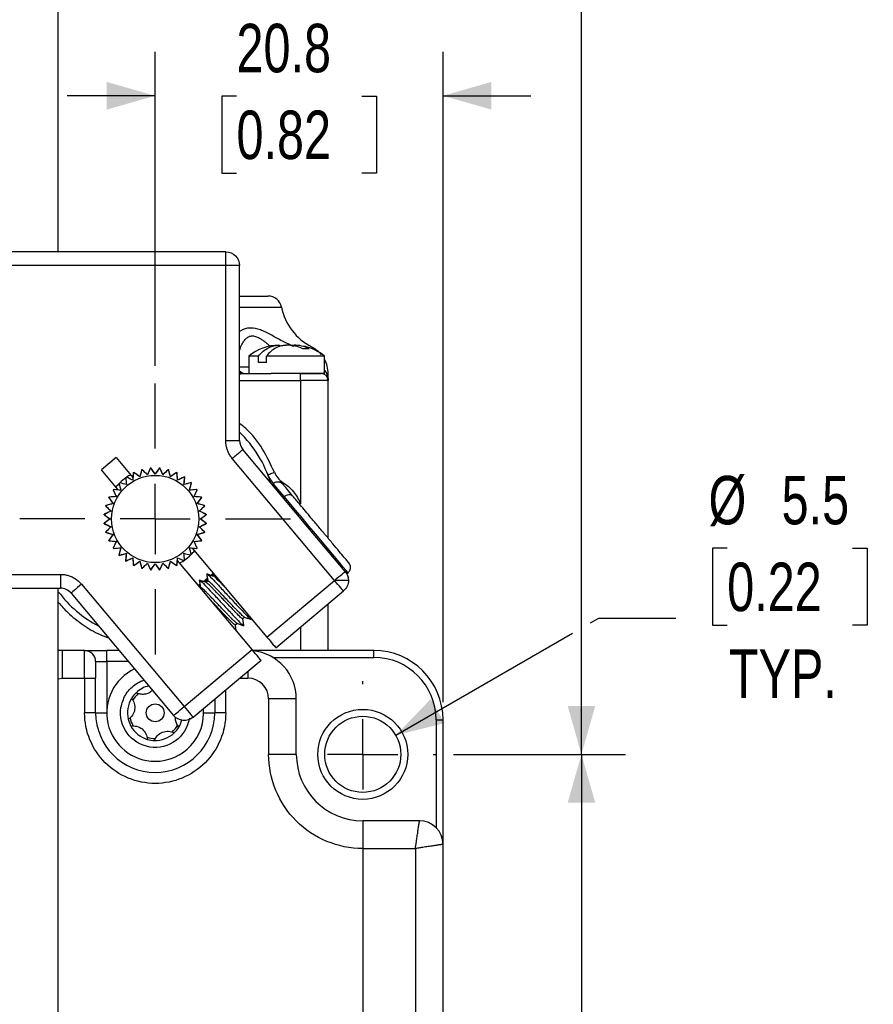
# Paper-space layout 'Catalog Drawing' of a CAD drawing. Header units: millimetres. Extents: x 101 to 432, y 0 to 279.
# Tile 3 of 7: x 139 to 201, y 111 to 182. Entities that reach past the tile are written whole.
import ezdxf

# ---------------------------------------------------------------- set-up
doc = ezdxf.new("R2010")
doc.units = ezdxf.units.MM
doc.linetypes.add('CENTERX2', pattern=[20.32, 12.7, -2.54, 2.54, -2.54])
doc.layers.add('CENTER', color=40, linetype='CENTERX2')
doc.layers.add('DIMENSIONS', color=140, linetype='Continuous')
doc.styles.add('SLDTEXTSTYLE0', font='TXT', dxfattribs={"width": 0.75})
doc.dimstyles.new('SLDDIMSTYLE0', dxfattribs={"dimtxt": 3.5, "dimasz": 3.5, "dimexe": 0, "dimexo": 0.0625, "dimgap": 0.875, "dimtad": 0, "dimtih": 1, "dimtoh": 1, "dimdec": 1, "dimrnd": 1e-09, "dimzin": 12, "dimdsep": 46, "dimtxsty": 'SLDTEXTSTYLE0', "dimsah": 1, "dimcen": 0.09, "dimadec": 0, "dimazin": 3, "dimtfac": 1, "dimtdec": 1, "dimtmove": 0, "dimatfit": 0, "dimfxl": 0, "dimfrac": 2, "dimtolj": 1, "dimtzin": 12, "dimarcsym": 0})
doc.dimstyles.new('SLDDIMSTYLE1', dxfattribs={"dimtxt": 3.5, "dimasz": 3.5, "dimexe": 0, "dimexo": 0.0625, "dimgap": 0.875, "dimtad": 0, "dimtih": 1, "dimtoh": 1, "dimdec": 1, "dimrnd": 1e-09, "dimzin": 4, "dimdsep": 46, "dimtxsty": 'SLDTEXTSTYLE0', "dimsah": 1, "dimcen": 0.09, "dimadec": 0, "dimazin": 1, "dimtfac": 1, "dimtdec": 1, "dimtofl": 0, "dimtmove": 0, "dimatfit": 3, "dimfxl": 0, "dimfrac": 2, "dimtolj": 1, "dimtzin": 12, "dimarcsym": 0})
doc.dimstyles.new('SLDDIMSTYLE2', dxfattribs={"dimtxt": 3.5, "dimasz": 3.5, "dimexe": 0, "dimexo": 0.0625, "dimgap": 0.875, "dimtad": 0, "dimtih": 1, "dimtoh": 1, "dimdec": 1, "dimrnd": 1e-09, "dimzin": 12, "dimdsep": 46, "dimtxsty": 'SLDTEXTSTYLE0', "dimsah": 1, "dimcen": 0.09, "dimadec": 0, "dimazin": 3, "dimtfac": 1, "dimtdec": 1, "dimtofl": 0, "dimtmove": 0, "dimatfit": 3, "dimfxl": 0, "dimfrac": 2, "dimtolj": 1, "dimtzin": 12, "dimarcsym": 0})
doc.dimstyles.new('SLDDIMSTYLE3', dxfattribs={"dimtxt": 3.5, "dimasz": 3.5, "dimexe": 0, "dimexo": 0.0625, "dimgap": 0.875, "dimtad": 0, "dimtih": 1, "dimtoh": 1, "dimdec": 1, "dimrnd": 1e-09, "dimzin": 12, "dimdsep": 46, "dimtxsty": 'SLDTEXTSTYLE0', "dimsah": 1, "dimcen": 0, "dimadec": 0, "dimazin": 3, "dimtfac": 1, "dimtdec": 1, "dimtofl": 0, "dimtmove": 0, "dimatfit": 3, "dimfxl": 0, "dimfrac": 2, "dimtolj": 1, "dimtzin": 12, "dimarcsym": 0})

# ---------------------------------------------------------------- blocks, each defined once
blk = doc.blocks.new('_D_19')
at = {"layer": 'DIMENSIONS'}
for p, q in [((164.25, 122.742), (164.25, 42.625)), ((134.25, 62.742), (134.25, 42.625)), ((134.25, 45.8), (140.658, 45.8)), ((144.725, 45.773), (143.658, 45.773)), ((143.658, 45.773), (143.658, 40.217)), ((153.776, 45.773), (154.842, 45.773)), ((154.842, 45.773), (154.842, 40.217)), ((164.25, 45.8), (157.843, 45.8)), ((143.658, 40.217), (144.725, 40.217)), ((154.842, 40.217), (153.776, 40.217))]:
    blk.add_line(p, q, dxfattribs=at)
for points in [[(134.25, 45.8), (137.75, 44.8), (137.75, 46.8)], [(164.25, 45.8), (160.75, 46.8), (160.75, 44.8)]]:
    blk.add_solid(points, dxfattribs=at)
at = {"layer": 'DIMENSIONS', "char_height": 3.5, "attachment_point": 1, "style": 'SLDTEXTSTYLE0'}
for s, insert in [('30.0', (144.725, 50.996)), ('1.18', (144.725, 44.729))]:
    blk.add_mtext(s, dxfattribs=dict(at, insert=insert))
blk = doc.blocks.new('_D_20')
at = {"layer": 'DIMENSIONS'}
for p, q in [((170.81, 129.302), (183.227, 129.302)), ((180.052, 129.302), (180.052, 98.846)), ((175.526, 92.525), (174.46, 92.525)), ((174.46, 92.525), (174.46, 86.969)), ((184.578, 92.525), (185.644, 92.525)), ((185.644, 92.525), (185.644, 86.969)), ((174.46, 86.969), (175.526, 86.969)), ((185.644, 86.969), (184.578, 86.969)), ((180.052, 55.802), (180.052, 86.258)), ((161.57, 55.802), (183.227, 55.802))]:
    blk.add_line(p, q, dxfattribs=at)
for points in [[(180.052, 129.302), (179.052, 125.802), (181.052, 125.802)], [(180.052, 55.802), (181.052, 59.302), (179.052, 59.302)]]:
    blk.add_solid(points, dxfattribs=at)
at = {"layer": 'DIMENSIONS', "char_height": 3.5, "attachment_point": 1, "style": 'SLDTEXTSTYLE0'}
for s, insert in [('73.5', (175.526, 97.748)), ('2.89', (175.526, 91.481))]:
    blk.add_mtext(s, dxfattribs=dict(at, insert=insert))
blk = doc.blocks.new('_D_21')
at = {"layer": 'DIMENSIONS'}
for p, q in [((149.25, 157.362), (149.25, 180.044)), ((170.05, 133.072), (170.05, 180.044)), ((149.25, 176.869), (142.9, 176.869)), ((155.125, 176.842), (154.058, 176.842)), ((154.058, 176.842), (154.058, 171.286)), ((164.176, 176.842), (165.242, 176.842)), ((165.242, 176.842), (165.242, 171.286)), ((170.05, 176.869), (176.4, 176.869)), ((154.058, 171.286), (155.125, 171.286)), ((165.242, 171.286), (164.176, 171.286))]:
    blk.add_line(p, q, dxfattribs=at)
for points in [[(149.25, 176.869), (145.75, 177.869), (145.75, 175.869)], [(170.05, 176.869), (173.55, 175.869), (173.55, 177.869)]]:
    blk.add_solid(points, dxfattribs=at)
at = {"layer": 'DIMENSIONS', "char_height": 3.5, "attachment_point": 1, "style": 'SLDTEXTSTYLE0'}
for s, insert in [('20.8', (155.125, 182.065)), ('0.82', (155.125, 175.798))]:
    blk.add_mtext(s, dxfattribs=dict(at, insert=insert))
blk = doc.blocks.new('_D_22')
at = {"layer": 'DIMENSIONS'}
for p, q in [((190.581, 144.192), (189.514, 144.192)), ((189.514, 144.192), (189.514, 138.635)), ((199.632, 144.192), (200.699, 144.192)), ((200.699, 144.192), (200.699, 138.635)), ((180.702, 138.8), (181.304, 139.148)), ((181.304, 139.148), (186.861, 139.148)), ((166.632, 130.677), (179.403, 138.05)), ((189.514, 138.635), (190.581, 138.635)), ((200.699, 138.635), (199.632, 138.635))]:
    blk.add_line(p, q, dxfattribs=at)
blk.add_solid([(166.632, 130.677), (170.163, 131.561), (169.163, 133.293)], dxfattribs=at)
at = {"layer": 'DIMENSIONS', "char_height": 3.5, "attachment_point": 1, "style": 'SLDTEXTSTYLE0'}
for s, insert in [('%%c', (189.235, 149.414)), ('5.5', (194.513, 149.414)), ('0.22', (190.581, 143.147)), ('TYP.', (190.705, 136.88))]:
    blk.add_mtext(s, dxfattribs=dict(at, insert=insert))
blk = doc.blocks.new('_D_23')
at = {"layer": 'DIMENSIONS'}
for p, q in [((128.242, 165.602), (128.242, 171.952)), ((137.48, 165.602), (125.067, 165.602)), ((123.716, 156.663), (122.65, 156.663)), ((122.65, 156.663), (122.65, 151.106)), ((132.767, 156.663), (133.834, 156.663)), ((133.834, 156.663), (133.834, 151.106)), ((122.65, 151.106), (123.716, 151.106)), ((133.834, 151.106), (132.767, 151.106)), ((138.19, 146.302), (125.067, 146.302)), ((128.242, 146.302), (128.242, 139.952))]:
    blk.add_line(p, q, dxfattribs=at)
for points in [[(128.242, 165.602), (129.242, 169.102), (127.242, 169.102)], [(128.242, 146.302), (127.242, 142.802), (129.242, 142.802)]]:
    blk.add_solid(points, dxfattribs=at)
at = {"layer": 'DIMENSIONS', "char_height": 3.5, "attachment_point": 1, "style": 'SLDTEXTSTYLE0'}
for s, insert in [('19.3', (123.716, 161.885)), ('0.76', (123.716, 155.618))]:
    blk.add_mtext(s, dxfattribs=dict(at, insert=insert))
blk = doc.blocks.new('_D_25')
at = {"layer": 'DIMENSIONS'}
for p, q in [((143.52, 245.602), (183.227, 245.602)), ((180.052, 245.602), (180.052, 196.758)), ((180.052, 129.302), (180.052, 185.646)), ((170.81, 129.302), (183.227, 129.302))]:
    blk.add_line(p, q, dxfattribs=at)
for points in [[(180.052, 245.602), (179.052, 242.102), (181.052, 242.102)], [(180.052, 129.302), (181.052, 132.802), (179.052, 132.802)]]:
    blk.add_solid(points, dxfattribs=at)
at = {"layer": 'DIMENSIONS', "char_height": 3.5, "attachment_point": 1, "style": 'SLDTEXTSTYLE0'}
for s, insert in [('172mm', (171.798, 195.714)), ('MAX.', (174.114, 190.157))]:
    blk.add_mtext(s, dxfattribs=dict(at, insert=insert))
blk = doc.blocks.new('SW_CENTERMARKSYMBOL_4')
at = {"layer": 'CENTER', "color": 0}
for p, q in [((0, 5.08), (0, 5.29)), ((0, 0), (0, 2.54)), ((-5.08, 0), (-5.29, 0)), ((0, 0), (-2.54, 0)), ((0, 0), (0, -2.54)), ((0, 0), (2.54, 0)), ((5.08, 0), (5.29, 0)), ((0, -5.08), (0, -5.29))]:
    blk.add_line(p, q, dxfattribs=at)
blk = doc.blocks.new('SW_CENTERMARKSYMBOL_6')
at = {"layer": 'CENTER', "color": 0}
for p, q in [((0, 5.08), (0, 9.79)), ((0, 0), (0, 2.54)), ((-5.08, 0), (-9.79, 0)), ((0, 0), (-2.54, 0)), ((0, 0), (0, -2.54)), ((0, 0), (2.54, 0)), ((5.08, 0), (9.79, 0)), ((0, -5.08), (0, -9.79))]:
    blk.add_line(p, q, dxfattribs=at)

psp = doc.layouts.new('Catalog Drawing')

# ---------------------------------------------------------------- linework, layer by layer
at = {"color": 7, "linetype": 'Continuous', "lineweight": 25}
for p, q in [((142.25, 165.602), (142.25, 245.602)), ((154.35, 165.602), (138.75, 165.602)), ((154.35, 164.602), (154.35, 165.602)), ((154.35, 164.602), (138.75, 164.602)), ((154.35, 151.966), (154.35, 164.602)), ((155.35, 164.602), (154.35, 164.602)), ((155.35, 151.966), (155.35, 164.602)), ((158.229, 158.797), (158.705, 158.849)), ((158.229, 158.849), (158.229, 158.736)), ((159.394, 158.848), (159.314, 158.849)), ((156.01, 158.052), (156.01, 156.802)), ((156.72, 158.052), (156.01, 158.052)), ((156.72, 157.602), (156.72, 158.052)), ((161.49, 158.052), (157.287, 158.052)), ((157.287, 157.602), (157.287, 158.052)), ((161.49, 156.802), (161.49, 158.052)), ((157.287, 157.602), (156.72, 157.602)), ((155.636, 156.802), (157.629, 156.802)), ((161.49, 156.802), (157.629, 156.802)), ((159.75, 156.302), (159.75, 156.802)), ((161.75, 156.802), (161.661, 156.802)), ((161.75, 156.302), (161.75, 156.802)), ((159.75, 156.302), (159.75, 147.392)), ((161.75, 156.302), (159.75, 156.302)), ((161.75, 144.908), (161.75, 156.302)), ((154.35, 151.966), (155.35, 151.966)), ((160.409, 145.574), (155.584, 151.323)), ((146.433, 150.748), (145.361, 149.848)), ((146.433, 150.748), (147.642, 149.308)), ((162.214, 141.867), (154.818, 150.68)), ((146.57, 148.408), (145.361, 149.848)), ((147.672, 149.648), (147.642, 149.308)), ((147.672, 149.648), (147.701, 149.662)), ((148.139, 149.356), (147.701, 149.662)), ((148.277, 149.872), (148.139, 149.356)), ((148.277, 149.872), (148.309, 149.88)), ((148.343, 149.846), (148.309, 149.88)), ((148.912, 149.986), (148.686, 149.503)), ((148.912, 149.986), (148.944, 149.989)), ((149.25, 149.552), (148.944, 149.989)), ((149.557, 149.989), (149.25, 149.552)), ((149.557, 149.989), (149.589, 149.986)), ((149.815, 149.503), (149.589, 149.986)), ((150.192, 149.88), (149.815, 149.503)), ((150.192, 149.88), (150.224, 149.872)), ((150.362, 149.356), (150.224, 149.872)), ((150.799, 149.662), (150.362, 149.356)), ((150.799, 149.662), (150.829, 149.648)), ((150.875, 149.117), (150.829, 149.648)), ((151.359, 149.342), (150.875, 149.117)), ((151.359, 149.342), (151.386, 149.323)), ((151.339, 148.792), (151.386, 149.323)), ((151.855, 148.93), (151.339, 148.792)), ((151.74, 148.391), (151.878, 148.907)), ((151.855, 148.93), (151.878, 148.907)), ((157.786, 148.855), (157.709, 148.791)), ((157.785, 148.888), (157.831, 148.888)), ((146.436, 147.927), (145.904, 147.88)), ((146.21, 148.411), (146.229, 148.438)), ((146.21, 148.411), (146.436, 147.927)), ((146.57, 148.408), (146.229, 148.438)), ((152.272, 148.438), (151.74, 148.391)), ((152.065, 147.927), (152.291, 148.411)), ((152.597, 147.88), (152.065, 147.927)), ((152.272, 148.438), (152.291, 148.411)), ((145.672, 147.244), (145.681, 147.275)), ((145.672, 147.244), (146.05, 146.866)), ((146.196, 147.414), (145.681, 147.275)), ((145.89, 147.851), (145.904, 147.88)), ((145.89, 147.851), (146.196, 147.414)), ((152.304, 147.414), (152.611, 147.851)), ((152.82, 147.275), (152.304, 147.414)), ((152.597, 147.88), (152.611, 147.851)), ((152.794, 147.209), (152.828, 147.244)), ((152.82, 147.275), (152.828, 147.244)), ((145.563, 146.608), (145.566, 146.641)), ((145.563, 146.608), (146, 146.302)), ((146.05, 146.866), (145.566, 146.641)), ((152.935, 146.641), (152.451, 146.866)), ((152.5, 146.302), (152.938, 146.608)), ((152.935, 146.641), (152.938, 146.608)), ((146, 146.302), (145.563, 145.996)), ((145.566, 145.963), (145.563, 145.996)), ((145.566, 145.963), (146.05, 145.738)), ((152.451, 145.738), (152.935, 145.963)), ((152.938, 145.996), (152.5, 146.302)), ((152.938, 145.996), (152.935, 145.963)), ((145.707, 145.395), (145.672, 145.36)), ((145.681, 145.329), (145.672, 145.36)), ((145.681, 145.329), (146.196, 145.19)), ((146.196, 145.19), (145.89, 144.753)), ((152.304, 145.19), (152.82, 145.329)), ((152.611, 144.753), (152.304, 145.19)), ((152.828, 145.36), (152.451, 145.738)), ((152.828, 145.36), (152.82, 145.329)), ((162.98, 142.51), (160.409, 145.574)), ((145.904, 144.724), (145.89, 144.753)), ((145.904, 144.724), (146.436, 144.677)), ((146.436, 144.677), (146.21, 144.193)), ((152.065, 144.677), (152.597, 144.724)), ((152.291, 144.193), (152.065, 144.677)), ((152.611, 144.753), (152.597, 144.724)), ((146.229, 144.166), (146.21, 144.193)), ((146.229, 144.166), (146.761, 144.213)), ((146.761, 144.213), (146.623, 143.697)), ((146.646, 143.674), (146.623, 143.697)), ((146.646, 143.674), (147.161, 143.812)), ((147.161, 143.812), (147.115, 143.281)), ((151.931, 144.196), (157.327, 137.766)), ((151.931, 144.196), (152.272, 144.166)), ((152.291, 144.193), (152.272, 144.166)), ((147.142, 143.262), (147.115, 143.281)), ((147.142, 143.262), (147.625, 143.487)), ((147.625, 143.487), (147.672, 142.956)), ((147.701, 142.942), (147.672, 142.956)), ((147.701, 142.942), (148.139, 143.248)), ((148.139, 143.248), (148.277, 142.732)), ((148.309, 142.724), (148.686, 143.101)), ((148.686, 143.101), (148.912, 142.618)), ((148.944, 142.615), (149.25, 143.052)), ((149.25, 143.052), (149.557, 142.615)), ((149.589, 142.618), (149.815, 143.101)), ((150.224, 142.732), (150.362, 143.248)), ((150.362, 143.248), (150.799, 142.942)), ((150.829, 142.956), (150.799, 142.942)), ((150.829, 142.956), (150.859, 143.296)), ((156.254, 136.866), (150.859, 143.296)), ((138.75, 142.302), (142.406, 142.302)), ((148.309, 142.724), (148.277, 142.732)), ((148.944, 142.615), (148.912, 142.618)), ((149.589, 142.618), (149.557, 142.615)), ((150.158, 142.758), (150.192, 142.724)), ((150.224, 142.732), (150.192, 142.724)), ((153.566, 142.247), (153.467, 142.164)), ((163.081, 142.334), (163.185, 142.421)), ((143.938, 141.588), (151.352, 132.752)), ((152.495, 141.585), (152.366, 141.499)), ((153.057, 142.026), (152.749, 141.771)), ((153.054, 141.923), (152.828, 141.737)), ((153.064, 141.826), (152.931, 141.714)), ((157.327, 137.766), (162.214, 141.867)), ((138.75, 141.302), (142.406, 141.302)), ((142.25, 85.602), (142.25, 141.302)), ((143.172, 140.945), (150.586, 132.109)), ((152.521, 141.512), (152.415, 141.441)), ((152.527, 141.376), (152.494, 141.347)), ((157.969, 137), (162.857, 141.101)), ((161.75, 136.802), (161.75, 140.172)), ((155.036, 138.651), (155.17, 138.763)), ((155.573, 139.101), (155.706, 139.213)), ((156.2, 139.055), (156.188, 139.123)), ((155.665, 138.593), (155.65, 138.619)), ((142.55, 136.802), (142.25, 136.802)), ((142.55, 136.802), (142.25, 136.789)), ((142.55, 134.802), (142.55, 136.802)), ((144.15, 136.802), (142.55, 136.802)), ((144.15, 134.802), (144.15, 136.802)), ((145.75, 136.002), (145.75, 136.802)), ((146.648, 136.802), (145.75, 136.802)), ((151.352, 132.752), (156.254, 136.866)), ((165.05, 136.802), (156.308, 136.802)), ((165.05, 136.302), (165.05, 136.802)), ((144.95, 136.002), (145.75, 136.002)), ((145.75, 136.002), (145.75, 132.302)), ((151.994, 131.986), (156.897, 136.1)), ((142.55, 134.802), (144.15, 134.802)), ((144.15, 134.802), (144.15, 132.302)), ((144.15, 134.802), (144.95, 134.802)), ((144.95, 132.302), (144.95, 134.802)), ((153.55, 133.292), (153.55, 132.302)), ((157.45, 133.302), (157.45, 129.302)), ((159.45, 133.302), (157.45, 133.302)), ((159.45, 129.302), (159.45, 133.302)), ((144.95, 132.302), (144.15, 132.302)), ((144.95, 132.302), (145.75, 132.302)), ((152.75, 132.302), (153.55, 132.302)), ((154.35, 132.302), (153.55, 132.302)), ((169.55, 131.802), (170.05, 131.802)), ((170.05, 122.802), (170.05, 131.802)), ((159.45, 129.302), (157.45, 129.302)), ((168.35, 124.502), (164.25, 124.502)), ((164.25, 124.502), (164.25, 122.502)), ((164.25, 122.502), (168.05, 122.502)), ((168.05, 122.502), (168.05, 76.102)), ((170.05, 75.802), (170.05, 122.802))]:
    psp.add_line(p, q, dxfattribs=at)
at = {"color": 8, "linetype": 'Continuous', "lineweight": 25}
for p, q in [((155.35, 161.598), (158.38, 161.598)), ((159.272, 158.76), (159.17, 158.789)), ((155.35, 157.302), (156.01, 157.302)), ((161.493, 157.826), (161.49, 157.825)), ((161.49, 157.023), (161.661, 156.802)), ((155.35, 156.302), (159.75, 156.302)), ((159.75, 138.494), (159.75, 136.802)), ((147.319, 136.002), (145.75, 136.002)), ((157.753, 136.302), (165.05, 136.302)), ((155.95, 135.306), (155.95, 134.802)), ((142.25, 134.745), (142.55, 134.802)), ((155.35, 134.802), (155.95, 134.802)), ((154.35, 132.302), (154.35, 133.963)), ((169.55, 131.802), (169.55, 124.006))]:
    psp.add_line(p, q, dxfattribs=at)
at = {"color": 7, "linetype": 'Continuous', "lineweight": 25, "flags": 128}
for points in [[(157.396, 149.496), (157.405, 149.5), (157.432, 149.51), (157.475, 149.527), (157.533, 149.55), (157.603, 149.577), (157.684, 149.609), (157.771, 149.643), (157.862, 149.679)], [(153.439, 142.399), (153.299, 142.254), (153.254, 142.21)], [(153.488, 142.341), (153.352, 142.201), (153.337, 142.186)], [(162.214, 141.867), (162.363, 141.992), (162.507, 142.113), (162.639, 142.224), (162.755, 142.321), (162.851, 142.401), (162.922, 142.461), (162.965, 142.497), (162.98, 142.51)], [(143.938, 141.588), (143.788, 141.462), (143.645, 141.342), (143.512, 141.23), (143.396, 141.133), (143.301, 141.053), (143.23, 140.994), (143.187, 140.957), (143.172, 140.945)], [(162.857, 141.101), (162.844, 141.115), (162.808, 141.159), (162.748, 141.23), (162.668, 141.325), (162.571, 141.441), (162.46, 141.574), (162.339, 141.717), (162.214, 141.867)], [(157.327, 137.766), (157.452, 137.617), (157.573, 137.473), (157.684, 137.34), (157.781, 137.224), (157.861, 137.129), (157.921, 137.058), (157.957, 137.015), (157.969, 137)], [(156.897, 136.1), (156.885, 136.115), (156.848, 136.158), (156.789, 136.229), (156.709, 136.324), (156.611, 136.441), (156.5, 136.573), (156.38, 136.717), (156.254, 136.866)], [(150.586, 132.109), (150.6, 132.122), (150.644, 132.158), (150.715, 132.218), (150.81, 132.298), (150.926, 132.395), (151.058, 132.506), (151.202, 132.627), (151.352, 132.752)], [(151.352, 132.752), (151.477, 132.603), (151.598, 132.459), (151.709, 132.327), (151.806, 132.211), (151.886, 132.115), (151.945, 132.045), (151.982, 132.001), (151.994, 131.986)]]:
    psp.add_lwpolyline(points, dxfattribs=at)
at = {"color": 8, "linetype": 'Continuous', "lineweight": 25, "flags": 128}
for points in [[(158.573, 147.917), (158.255, 148.295), (158.014, 148.583), (157.856, 148.771), (157.788, 148.852), (157.786, 148.855)], [(158.474, 148.945), (158.425, 148.865), (158.42, 148.857)], [(163.185, 142.421), (163.158, 142.452), (163.044, 142.589), (162.842, 142.83), (162.559, 143.166), (162.206, 143.587), (161.795, 144.077), (161.339, 144.621), (160.854, 145.199), (160.356, 145.792), (159.863, 146.38), (159.391, 146.943), (158.956, 147.461), (158.573, 147.917)]]:
    psp.add_lwpolyline(points, dxfattribs=at)
at = {"color": 7, "linetype": 'Continuous', "lineweight": 25}
for centre, radius in [((149.25, 146.302), 3.15), ((149.25, 132.302), 0.65), ((164.25, 129.302), 2.75)]:
    psp.add_circle(centre, radius, dxfattribs=at)
for centre, radius, start, end in [((157.399, 161.402), 1, 11.30309, 90), ((162.402, 162.402), 4.102, 191.30309, 243.29161), ((158.187, 155.48), 3.37, 90, 130.2375), ((159.314, 155.48), 3.37, 49.7625, 77.59556), ((159.582, 156.802), 2.168, 0, 28.19301), ((155.75, 157.302), 0.5, 216.8699, 270), ((161.25, 156.302), 0.5, 0, 90), ((161.961, 156.703), 0.316, 161.68343, 208.52458), ((149.25, 146.302), 8.75, 17.42653, 45.80178), ((156.35, 151.966), 1, 180, 220), ((149.25, 146.302), 3.65, 118.94327, 124.40092), ((149.25, 146.302), 3.65, 114.40092, 115.59908), ((149.25, 146.302), 3.65, 104.40092, 105.59908), ((149.25, 146.302), 3.65, 94.40092, 95.59908), ((149.25, 146.302), 3.65, 84.40092, 85.59908), ((149.25, 146.302), 3.65, 74.40092, 75.59908), ((149.25, 146.302), 3.65, 64.40092, 65.59908), ((149.25, 146.302), 3.65, 135.59908, 141.05673), ((149.25, 146.302), 3.65, 134.40092, 135.59908), ((149.25, 146.302), 3.65, 125.59908, 134.40092), ((149.25, 146.302), 3.65, 124.40092, 125.59908), ((149.25, 146.302), 3.65, 54.40092, 55.59908), ((149.25, 146.302), 3.65, 44.40092, 45.59908), ((149.25, 146.302), 3.65, 144.40092, 145.59908), ((149.25, 146.302), 3.65, 34.40092, 35.59908), ((149.25, 146.302), 3.65, 164.40092, 165.59908), ((149.25, 146.302), 3.65, 154.40092, 155.59908), ((149.25, 146.302), 3.65, 24.40092, 25.59908), ((149.25, 146.302), 3.65, 14.40092, 15.59908), ((149.25, 146.302), 3.65, 174.40092, 175.59908), ((149.25, 146.302), 3.65, 4.40092, 5.59908), ((149.25, 146.302), 3.65, 184.40092, 185.59908), ((149.25, 146.302), 3.65, 354.40092, 355.59908), ((149.25, 146.302), 3.65, 194.40092, 195.59908), ((149.25, 146.302), 3.65, 344.40092, 345.59908), ((149.25, 146.302), 3.65, 204.40092, 205.59908), ((149.25, 146.302), 3.65, 334.40092, 335.59908), ((149.25, 146.302), 3.65, 214.40092, 215.59908), ((149.25, 146.302), 3.65, 224.40092, 225.59908), ((149.25, 146.302), 3.65, 305.59908, 314.40092), ((149.25, 146.302), 3.65, 314.40092, 315.59908), ((149.25, 146.302), 3.65, 315.59908, 321.05673), ((149.25, 146.302), 3.65, 324.40092, 325.59908), ((149.25, 146.302), 3.65, 234.40092, 235.59908), ((149.25, 146.302), 3.65, 244.40092, 245.59908), ((149.25, 146.302), 3.65, 294.40092, 295.59908), ((149.25, 146.302), 3.65, 298.94327, 304.40092), ((149.25, 146.302), 3.65, 304.40092, 305.59908), ((149.25, 146.302), 3.65, 254.40092, 255.59908), ((149.25, 146.302), 3.65, 264.40092, 265.59908), ((149.25, 146.302), 3.65, 274.40092, 275.59908), ((149.25, 146.302), 3.65, 284.40092, 285.59908), ((149.25, 146.302), 8.75, 216.8699, 242.22369), ((142.406, 140.302), 1, 40, 90), ((144.15, 136.002), 0.8, 0, 90), ((155.95, 133.302), 3.5, 0, 83.8572), ((165.05, 131.802), 5, 0, 90), ((149.25, 132.302), 3.5, 115.11589, 270), ((149.25, 132.302), 2, 133.38885, 148.72556), ((149.25, 132.302), 2, 103.28754, 133.38885), ((149.25, 132.302), 2, 148.72556, 193.38885), ((149.25, 132.302), 1.85, 131.41022, 150.7042), ((149.25, 132.302), 4.3, 180, 0), ((149.25, 132.302), 3.5, 270, 5.03617), ((149.25, 132.302), 2, 193.38885, 208.72556), ((149.25, 132.302), 1.85, 191.41022, 210.7042), ((149.25, 132.302), 2, 328.72556, 344.84703), ((149.25, 132.302), 2, 208.72556, 253.38885), ((149.25, 132.302), 1.85, 311.41022, 330.7042), ((149.25, 132.302), 2, 313.38885, 328.72556), ((149.25, 132.302), 1.85, 251.41022, 270.7042), ((149.25, 132.302), 2, 253.38885, 268.72556), ((149.25, 132.302), 2, 268.72556, 313.38885), ((164.25, 129.302), 4.8, 180, 270), ((168.35, 122.802), 1.7, 0, 90)]:
    psp.add_arc(centre, radius, start, end, dxfattribs=at)
at = {"color": 8, "linetype": 'Continuous', "lineweight": 25}
psp.add_arc((155.639, 157.247), 0.445, 229.6535, 269.7137, dxfattribs=at)
at = {"color": 7, "linetype": 'Continuous', "lineweight": 25}
for points, knots in [([(154.35, 165.602), (154.612, 165.602), (154.872, 165.494), (155.243, 165.124), (155.35, 164.864), (155.35, 164.602)], [0, 0, 0, 0, 0.5, 0.5, 1, 1, 1, 1]), ([(155.35, 162.402), (155.603, 162.402), (156.038, 162.402), (156.497, 162.402), (156.944, 162.402), (157.318, 162.402), (157.373, 162.402), (157.399, 162.402)], [0, 0, 0, 0, 0.1951699, 0.3356566, 0.4762333, 0.7457317, 1, 1, 1, 1]), ([(156.72, 158.052), (156.93, 158.325), (157.172, 158.533), (157.555, 158.733), (157.687, 158.781), (157.957, 158.841), (158.093, 158.851), (158.229, 158.849)], [0, 0, 0, 0, 0.5, 0.5, 0.75, 0.75, 1, 1, 1, 1]), ([(158.796, 158.849), (158.659, 158.851), (158.523, 158.841), (158.253, 158.781), (158.121, 158.733), (157.738, 158.534), (157.496, 158.325), (157.287, 158.052)], [0, 0, 0, 0, 0.25, 0.25, 0.5, 0.5, 1, 1, 1, 1]), ([(159.913, 158.587), (159.736, 158.682), (159.552, 158.751), (159.176, 158.837), (158.986, 158.851), (158.796, 158.849)], [0, 0, 0, 0, 0.5, 0.5, 1, 1, 1, 1]), ([(160.389, 158.587), (160.212, 158.682), (160.028, 158.751), (159.652, 158.837), (159.463, 158.851), (159.272, 158.849)], [0, 0, 0, 0, 0.5, 0.5, 1, 1, 1, 1]), ([(160.557, 158.738), (160.728, 158.635), (161.025, 158.455), (161.186, 158.253), (161.255, 158.167)], [0, 0, 0, 0, 0.5715007, 1, 1, 1, 1]), ([(161.661, 156.802), (161.67, 156.777), (161.689, 156.726), (161.711, 156.643), (161.73, 156.551), (161.747, 156.437), (161.749, 156.352), (161.75, 156.302)], [0, 0, 0, 0, 0.153393, 0.320451, 0.501219, 0.703761, 1, 1, 1, 1]), ([(154.818, 150.68), (154.789, 150.717), (154.73, 150.789), (154.653, 150.905), (154.583, 151.026), (154.522, 151.151), (154.458, 151.31), (154.4, 151.504), (154.358, 151.733), (154.353, 151.888), (154.35, 151.966)], [0, 0, 0, 0, 0.100446, 0.200186, 0.299711, 0.399515, 0.500087, 0.667018, 0.832894, 1, 1, 1, 1]), ([(154.818, 150.68), (154.909, 150.756), (155.006, 150.838), (155.195, 150.996), (155.285, 151.072), (155.435, 151.198), (155.493, 151.247), (155.568, 151.309), (155.584, 151.323), (155.584, 151.323)], [0, 0, 0, 0, 0.25, 0.25, 0.5, 0.5, 0.75, 0.75, 1, 1, 1, 1]), ([(158.492, 148.792), (158.465, 148.82), (158.415, 148.872), (158.329, 148.923), (158.255, 148.952), (158.152, 148.975), (158.032, 148.974), (157.893, 148.932), (157.823, 148.882), (157.786, 148.855)], [0, 0, 0, 0, 0.16477, 0.300124, 0.400962, 0.472377, 0.685296, 0.833599, 1, 1, 1, 1]), ([(158.474, 148.945), (158.767, 148.764), (159.023, 148.54), (159.459, 148.009), (159.63, 147.713), (159.75, 147.392)], [0, 0, 0, 0, 0.5, 0.5, 1, 1, 1, 1]), ([(159.184, 147.967), (159.04, 148.139), (158.714, 148.527), (158.509, 148.771), (158.506, 148.775), (158.505, 148.776)], [0, 0, 0, 0, 0.38073, 0.862319, 1, 1, 1, 1]), ([(158.573, 147.917), (158.618, 147.955), (158.672, 147.99), (158.788, 148.042), (158.851, 148.06), (158.97, 148.07), (159.026, 148.062), (159.12, 148.027), (159.157, 147.999), (159.184, 147.967)], [0, 0, 0, 0, 0.25, 0.25, 0.5, 0.5, 0.75, 0.75, 1, 1, 1, 1]), ([(163.232, 143.143), (163.237, 143.136), (163.255, 143.115), (163.156, 143.233), (162.929, 143.504), (162.564, 143.938), (162.098, 144.494), (161.574, 145.119), (161.04, 145.754), (160.409, 146.507), (159.745, 147.298), (159.356, 147.762), (159.184, 147.967)], [0, 0, 0, 0, 0.04483, 0.139899, 0.240649, 0.344499, 0.448349, 0.549099, 0.644168, 0.731817, 0.881592, 1, 1, 1, 1]), ([(163.185, 142.421), (163.213, 142.448), (163.265, 142.498), (163.325, 142.6), (163.357, 142.701), (163.366, 142.805), (163.357, 142.903), (163.322, 143.02), (163.272, 143.09), (163.245, 143.127)], [0, 0, 0, 0, 0.144127, 0.267755, 0.436161, 0.530343, 0.658834, 0.818009, 1, 1, 1, 1]), ([(142.406, 142.302), (142.455, 142.301), (142.552, 142.299), (142.697, 142.283), (142.839, 142.257), (142.979, 142.22), (143.117, 142.173), (143.296, 142.097), (143.508, 141.979), (143.742, 141.803), (143.872, 141.66), (143.938, 141.588)], [0, 0, 0, 0, 0.0840985, 0.1673094, 0.2500734, 0.3328385, 0.4160523, 0.5001558, 0.6670949, 0.8325117, 1, 1, 1, 1]), ([(142.406, 142.302), (142.406, 142.184), (142.406, 142.057), (142.406, 141.811), (142.406, 141.693), (142.406, 141.497), (142.406, 141.421), (142.406, 141.323), (142.406, 141.302), (142.406, 141.302)], [0, 0, 0, 0, 0.25, 0.25, 0.5, 0.5, 0.75, 0.75, 1, 1, 1, 1]), ([(152.972, 142.325), (152.987, 142.238), (153.016, 142.071), (153.045, 141.903), (153.059, 141.822)], [0, 0, 0, 0, 0.516328, 1, 1, 1, 1]), ([(153.478, 142.16), (153.395, 142.189), (153.23, 142.249), (153.065, 142.308), (152.983, 142.338)], [0, 0, 0, 0, 0.499705, 1, 1, 1, 1]), ([(153.014, 142.302), (153.032, 142.297), (153.076, 142.286), (153.452, 141.904), (154.034, 141.286), (154.721, 140.543), (155.387, 139.824), (155.894, 139.295), (156.165, 139.028), (156.162, 139.063), (156.162, 139.071)], [0, 0, 0, 0, 0.095875, 0.239865, 0.383887, 0.527907, 0.6719, 0.81588, 0.959861, 1, 1, 1, 1]), ([(152.435, 141.877), (152.45, 141.79), (152.48, 141.622), (152.509, 141.454), (152.523, 141.372)], [0, 0, 0, 0, 0.515634, 1, 1, 1, 1]), ([(152.946, 141.708), (152.864, 141.738), (152.699, 141.797), (152.534, 141.857), (152.452, 141.887)], [0, 0, 0, 0, 0.499755, 1, 1, 1, 1]), ([(152.47, 141.836), (152.462, 141.859), (152.439, 141.924), (152.704, 141.672), (153.201, 141.154), (153.858, 140.446), (154.548, 139.699), (155.142, 139.066), (155.536, 138.663), (155.593, 138.637), (155.617, 138.626)], [0, 0, 0, 0, 0.074296, 0.212974, 0.351626, 0.490274, 0.628934, 0.767619, 0.906328, 1, 1, 1, 1]), ([(155.57, 139.104), (155.565, 139.102), (155.554, 139.097), (155.497, 139.138), (155.406, 139.217), (155.291, 139.326), (155.158, 139.459), (155.014, 139.605), (154.846, 139.779), (154.654, 139.979), (154.444, 140.2), (154.228, 140.428), (154.014, 140.654), (153.804, 140.875), (153.608, 141.079), (153.427, 141.266), (153.27, 141.424), (153.136, 141.553), (153.035, 141.645), (152.97, 141.698), (152.953, 141.703), (152.947, 141.705)], [0, 0, 0, 0, 0.044324, 0.100828, 0.15574, 0.212245, 0.25949, 0.307513, 0.356588, 0.411502, 0.468007, 0.52292, 0.579426, 0.634339, 0.690844, 0.745757, 0.802262, 0.857175, 0.91368, 0.968592, 1, 1, 1, 1]), ([(155.694, 139.219), (155.692, 139.219), (155.683, 139.218), (155.633, 139.256), (155.543, 139.333), (155.427, 139.443), (155.295, 139.575), (155.15, 139.721), (154.981, 139.896), (154.789, 140.097), (154.58, 140.317), (154.363, 140.546), (154.149, 140.772), (153.939, 140.992), (153.743, 141.197), (153.563, 141.383), (153.405, 141.541), (153.273, 141.669), (153.17, 141.763), (153.101, 141.816), (153.067, 141.835), (153.066, 141.824), (153.066, 141.823)], [0, 0, 0, 0, 0.015256, 0.071416, 0.125993, 0.182153, 0.228543, 0.276547, 0.325615, 0.380193, 0.436354, 0.490932, 0.547093, 0.601671, 0.657831, 0.712409, 0.768569, 0.823146, 0.879306, 0.933883, 0.990043, 1, 1, 1, 1]), ([(154.344, 141.321), (154.276, 141.391), (154.144, 141.53), (153.963, 141.715), (153.806, 141.874), (153.673, 142.003), (153.571, 142.095), (153.503, 142.15), (153.485, 142.155), (153.477, 142.157)], [0, 0, 0, 0, 0.151012, 0.297998, 0.449245, 0.596231, 0.74748, 0.894467, 1, 1, 1, 1]), ([(163.214, 141.867), (163.214, 141.867), (163.192, 141.867), (163.095, 141.867), (163.019, 141.867), (162.823, 141.867), (162.705, 141.867), (162.459, 141.867), (162.332, 141.867), (162.214, 141.867)], [0, 0, 0, 0, 0.25, 0.25, 0.5, 0.5, 0.75, 0.75, 1, 1, 1, 1]), ([(163.214, 141.867), (163.214, 141.721), (163.182, 141.576), (163.059, 141.312), (162.968, 141.194), (162.857, 141.101)], [0, 0, 0, 0, 0.5, 0.5, 1, 1, 1, 1]), ([(163.157, 142.191), (163.159, 142.186), (163.224, 142.07), (163.211, 142.055), (163.199, 142.04)], [0, 0, 0, 0, 0.041522, 1, 1, 1, 1]), ([(155.154, 138.77), (155.153, 138.77), (155.144, 138.769), (155.096, 138.806), (155.007, 138.883), (154.891, 138.993), (154.758, 139.125), (154.614, 139.271), (154.445, 139.446), (154.253, 139.647), (154.044, 139.867), (153.827, 140.096), (153.613, 140.322), (153.403, 140.543), (153.207, 140.747), (153.027, 140.932), (152.869, 141.091), (152.737, 141.219), (152.634, 141.313), (152.565, 141.366), (152.531, 141.385), (152.53, 141.374), (152.53, 141.373)], [0, 0, 0, 0, 0.00556, 0.062274, 0.117389, 0.174103, 0.22095, 0.269426, 0.318977, 0.374091, 0.430802, 0.485917, 0.54263, 0.597745, 0.654458, 0.709573, 0.766286, 0.821401, 0.878115, 0.93323, 0.989944, 1, 1, 1, 1]), ([(155.034, 138.654), (155.029, 138.652), (155.018, 138.648), (154.961, 138.688), (154.87, 138.767), (154.755, 138.877), (154.622, 139.008), (154.477, 139.155), (154.31, 139.329), (154.118, 139.529), (153.908, 139.75), (153.692, 139.978), (153.477, 140.205), (153.339, 140.349), (153.272, 140.421)], [0, 0, 0, 0, 0.069874, 0.158954, 0.245524, 0.334604, 0.409087, 0.484795, 0.562161, 0.648729, 0.737807, 0.824376, 0.913455, 1, 1, 1, 1]), ([(155.15, 138.77), (155.233, 138.74), (155.398, 138.68), (155.564, 138.62), (155.647, 138.59)], [0, 0, 0, 0, 0.499665, 1, 1, 1, 1]), ([(155.664, 138.602), (155.649, 138.689), (155.62, 138.856), (155.591, 139.024), (155.577, 139.105)], [0, 0, 0, 0, 0.516881, 1, 1, 1, 1]), ([(155.693, 139.217), (155.775, 139.187), (155.941, 139.128), (156.107, 139.068), (156.19, 139.038)], [0, 0, 0, 0, 0.499665, 1, 1, 1, 1]), ([(155.115, 138.223), (155.105, 138.285), (155.08, 138.428), (155.055, 138.572), (155.041, 138.654)], [0, 0, 0, 0, 0.427012, 1, 1, 1, 1]), ([(144.95, 136.002), (144.95, 136.002), (144.95, 135.876), (144.95, 135.426), (144.95, 135.12), (144.95, 134.802)], [0, 0, 0, 0, 0.5, 0.5, 1, 1, 1, 1]), ([(149.053, 133.936), (149.01, 133.892), (148.898, 133.777), (148.655, 133.669), (148.378, 133.624), (148.113, 133.65), (147.956, 133.72), (147.876, 133.755)], [0, 0, 0, 0, 0.1459018, 0.3771686, 0.5757059, 0.7836524, 1, 1, 1, 1]), ([(147.541, 133.34), (147.63, 133.236), (147.698, 133.113), (147.78, 132.838), (147.792, 132.686), (147.745, 132.384), (147.687, 132.244), (147.525, 132.007), (147.422, 131.911), (147.305, 131.839)], [0, 0, 0, 0, 0.25, 0.25, 0.5, 0.5, 0.75, 0.75, 1, 1, 1, 1]), ([(154.35, 132.302), (154.35, 130.949), (153.813, 129.652), (151.9, 127.739), (150.603, 127.202), (147.898, 127.202), (146.601, 127.739), (144.688, 129.652), (144.15, 130.949), (144.15, 132.302)], [0, 0, 0, 0, 0.25, 0.25, 0.5, 0.5, 0.75, 0.75, 1, 1, 1, 1]), ([(151.72, 131.913), (151.505, 130.55), (150.225, 129.618), (147.499, 130.047), (146.566, 131.328), (146.781, 132.691)], [0, 0, 0, 0, 0.5, 0.5, 1, 1, 1, 1]), ([(161, 129.302), (161, 131.096), (162.457, 132.552), (166.044, 132.552), (167.5, 131.096), (167.5, 129.302)], [0, 0, 0, 0, 0.5, 0.5, 1, 1, 1, 1]), ([(151.994, 131.986), (151.794, 131.818), (151.525, 131.733), (151.004, 131.779), (150.754, 131.909), (150.586, 132.109)], [0, 0, 0, 0, 0.5, 0.5, 1, 1, 1, 1]), ([(150.96, 131.264), (150.896, 131.355), (150.779, 131.522), (150.713, 131.788), (150.725, 131.942), (150.729, 131.994)], [0, 0, 0, 0, 0.441122, 0.810043, 1, 1, 1, 1]), ([(147.496, 131.341), (147.631, 131.366), (147.772, 131.364), (148.051, 131.297), (148.189, 131.231), (148.423, 131.042), (148.518, 130.92), (148.643, 130.661), (148.675, 130.523), (148.679, 130.385)], [0, 0, 0, 0, 0.25, 0.25, 0.5, 0.5, 0.75, 0.75, 1, 1, 1, 1]), ([(149.206, 130.303), (149.252, 130.432), (149.324, 130.552), (149.521, 130.761), (149.647, 130.847), (149.928, 130.956), (150.082, 130.977), (150.368, 130.955), (150.503, 130.914), (150.624, 130.849)], [0, 0, 0, 0, 0.25, 0.25, 0.5, 0.5, 0.75, 0.75, 1, 1, 1, 1]), ([(164.25, 122.502), (162.447, 122.502), (160.717, 123.218), (158.167, 125.769), (157.45, 127.499), (157.45, 129.302)], [0, 0, 0, 0, 0.5, 0.5, 1, 1, 1, 1]), ([(167.5, 129.302), (167.5, 127.508), (166.044, 126.052), (162.457, 126.052), (161, 127.508), (161, 129.302)], [0, 0, 0, 0, 0.5, 0.5, 1, 1, 1, 1]), ([(168.05, 122.502), (168.057, 122.548), (168.071, 122.637), (168.09, 122.764), (168.107, 122.881), (168.123, 122.986), (168.137, 123.08), (168.149, 123.163), (168.177, 123.348), (168.217, 123.614), (168.259, 123.896), (168.29, 124.1), (168.312, 124.248), (168.329, 124.363), (168.341, 124.443), (168.349, 124.493), (168.35, 124.499), (168.35, 124.502)], [0, 0, 0, 0, 0.044253, 0.085249, 0.122988, 0.157469, 0.188692, 0.216657, 0.241364, 0.378405, 0.501714, 0.588787, 0.674218, 0.758029, 0.840245, 0.920893, 1, 1, 1, 1]), ([(170.05, 122.802), (170.049, 122.802), (170.048, 122.802), (170.033, 122.799), (170.01, 122.796), (169.976, 122.791), (169.933, 122.784), (169.88, 122.776), (169.816, 122.767), (169.743, 122.756), (169.66, 122.743), (169.568, 122.73), (169.412, 122.706), (169.162, 122.669), (168.861, 122.624), (168.584, 122.582), (168.339, 122.545), (168.153, 122.517), (168.05, 122.502)], [0, 0, 0, 0, 0.042973, 0.086402, 0.13029, 0.174644, 0.219466, 0.264762, 0.310535, 0.35679, 0.403531, 0.45076, 0.498483, 0.621764, 0.758803, 0.821485, 0.901889, 1, 1, 1, 1])]:
    psp.add_open_spline(points, degree=3, knots=knots, dxfattribs=at)
at = {"color": 8, "linetype": 'Continuous', "lineweight": 25}
for points, knots in [([(159.17, 158.789), (158.889, 158.926), (158.329, 159.197), (157.696, 159.561), (157.207, 159.809), (156.728, 160.015), (156.259, 160.119), (155.828, 160.066), (155.549, 159.981), (155.409, 159.875), (155.35, 159.831)], [0, 0, 0, 0, 0.18688, 0.372265, 0.468009, 0.558958, 0.745092, 0.836742, 0.932018, 1, 1, 1, 1]), ([(155.35, 158.467), (155.391, 158.597), (155.458, 158.809), (155.62, 159.097), (155.787, 159.314), (156.001, 159.484), (156.271, 159.554), (156.522, 159.495), (156.724, 159.399), (156.889, 159.3), (157.07, 159.174), (157.268, 159.022), (157.451, 158.874), (157.573, 158.775), (157.623, 158.735)], [0, 0, 0, 0, 0.15689, 0.25633, 0.35571, 0.454876, 0.554587, 0.653949, 0.701155, 0.753136, 0.817068, 0.880971, 0.9515, 1, 1, 1, 1]), ([(155.636, 156.802), (155.589, 156.798), (155.504, 156.789), (155.398, 156.753), (155.35, 156.736)], [0, 0, 0, 0, 0.548745, 1, 1, 1, 1]), ([(157.862, 149.679), (157.595, 150.246), (157.055, 151.392), (156.155, 152.574), (155.5, 153.084), (155.35, 153.2)], [0, 0, 0, 0, 0.430417, 0.870116, 1, 1, 1, 1]), ([(157.396, 149.496), (157.484, 149.293), (157.586, 149.055), (157.78, 148.894), (157.809, 148.87)], [0, 0, 0, 0, 0.853111, 1, 1, 1, 1]), ([(142.25, 140.289), (142.471, 140.034), (143.002, 139.421), (144.025, 138.641), (145.022, 138.027), (145.673, 137.791), (145.881, 137.716)], [0, 0, 0, 0, 0.2246, 0.538902, 0.853084, 1, 1, 1, 1]), ([(146.781, 132.691), (146.863, 132.996), (146.99, 133.467), (147.387, 133.996), (147.769, 134.333), (148.131, 134.561), (148.371, 134.633), (148.448, 134.656)], [0, 0, 0, 0, 0.345995, 0.534149, 0.7225, 0.910654, 1, 1, 1, 1])]:
    psp.add_open_spline(points, degree=3, knots=knots, dxfattribs=at)
at = {"color": 7, "linetype": 'Continuous', "lineweight": 25}
for points in [[(160.389, 158.587), (160.243, 158.601), (160.083, 158.601), (159.913, 158.587)], [(159.75, 156.802), (160.578, 156.802), (161.25, 156.802), (161.25, 156.802)], [(147.673, 149.594), (147.659, 149.433), (147.645, 149.271), (147.631, 149.107)], [(148.142, 149.346), (148.008, 149.44), (147.875, 149.534), (147.742, 149.626)], [(148.269, 149.818), (148.227, 149.662), (148.185, 149.505), (148.142, 149.346)], [(148.688, 149.492), (148.572, 149.608), (148.457, 149.723), (148.343, 149.837)], [(148.894, 149.935), (148.826, 149.788), (148.757, 149.641), (148.688, 149.492)], [(149.25, 149.541), (149.156, 149.676), (149.063, 149.809), (148.97, 149.941)], [(149.53, 149.941), (149.438, 149.809), (149.345, 149.676), (149.25, 149.541)], [(149.813, 149.492), (149.743, 149.641), (149.675, 149.788), (149.606, 149.935)], [(150.158, 149.837), (150.044, 149.723), (149.929, 149.608), (149.813, 149.492)], [(150.358, 149.346), (150.316, 149.505), (150.274, 149.662), (150.232, 149.818)], [(150.758, 149.626), (150.626, 149.534), (150.493, 149.44), (150.358, 149.346)], [(150.87, 149.107), (150.856, 149.271), (150.841, 149.433), (150.827, 149.594)], [(157.862, 149.679), (157.981, 149.376), (158.197, 149.116), (158.474, 148.945)], [(146.643, 148.856), (146.684, 148.7), (146.726, 148.543), (146.769, 148.384)], [(147.168, 148.783), (147.009, 148.826), (146.852, 148.868), (146.697, 148.91)], [(147.126, 149.27), (147.14, 149.109), (147.154, 148.947), (147.168, 148.783)], [(147.631, 149.107), (147.482, 149.177), (147.334, 149.246), (147.188, 149.314)], [(151.313, 149.314), (151.166, 149.246), (151.019, 149.177), (150.87, 149.107)], [(151.332, 148.783), (151.347, 148.947), (151.361, 149.109), (151.375, 149.27)], [(151.804, 148.91), (151.648, 148.868), (151.491, 148.826), (151.332, 148.783)], [(151.732, 148.384), (151.774, 148.543), (151.816, 148.7), (151.858, 148.856)], [(146.445, 147.922), (146.281, 147.907), (146.119, 147.893), (145.959, 147.879)], [(146.239, 148.364), (146.307, 148.218), (146.376, 148.071), (146.445, 147.922)], [(146.769, 148.384), (146.605, 148.398), (146.443, 148.413), (146.283, 148.427)], [(152.218, 148.427), (152.058, 148.413), (151.896, 148.398), (151.732, 148.384)], [(152.056, 147.922), (152.125, 148.071), (152.194, 148.218), (152.262, 148.364)], [(152.542, 147.879), (152.381, 147.893), (152.22, 147.907), (152.056, 147.922)], [(145.715, 147.21), (145.829, 147.096), (145.944, 146.981), (146.06, 146.864)], [(146.206, 147.41), (146.048, 147.367), (145.891, 147.325), (145.735, 147.284)], [(145.926, 147.81), (146.019, 147.678), (146.112, 147.545), (146.206, 147.41)], [(152.294, 147.41), (152.389, 147.545), (152.482, 147.678), (152.574, 147.81)], [(152.766, 147.284), (152.61, 147.325), (152.453, 147.367), (152.294, 147.41)], [(152.44, 146.864), (152.557, 146.981), (152.672, 147.096), (152.786, 147.21)], [(145.611, 146.582), (145.743, 146.49), (145.876, 146.396), (146.011, 146.302)], [(146.06, 146.864), (145.911, 146.795), (145.764, 146.726), (145.618, 146.658)], [(152.883, 146.658), (152.737, 146.726), (152.59, 146.795), (152.44, 146.864)], [(152.49, 146.302), (152.624, 146.396), (152.758, 146.49), (152.89, 146.582)], [(146.011, 146.302), (145.876, 146.208), (145.743, 146.114), (145.611, 146.022)], [(145.618, 145.946), (145.764, 145.878), (145.911, 145.809), (146.06, 145.74)], [(152.44, 145.74), (152.59, 145.809), (152.737, 145.878), (152.883, 145.946)], [(152.89, 146.022), (152.758, 146.114), (152.624, 146.208), (152.49, 146.302)], [(146.06, 145.74), (145.944, 145.623), (145.829, 145.508), (145.715, 145.394)], [(145.735, 145.321), (145.891, 145.279), (146.048, 145.237), (146.206, 145.194)], [(146.206, 145.194), (146.112, 145.059), (146.019, 144.926), (145.926, 144.794)], [(152.294, 145.194), (152.453, 145.237), (152.61, 145.279), (152.766, 145.321)], [(152.574, 144.794), (152.482, 144.926), (152.389, 145.059), (152.294, 145.194)], [(152.786, 145.394), (152.672, 145.508), (152.557, 145.623), (152.44, 145.74)], [(145.959, 144.725), (146.119, 144.711), (146.281, 144.697), (146.445, 144.682)], [(146.445, 144.682), (146.376, 144.533), (146.307, 144.386), (146.239, 144.24)], [(152.056, 144.682), (152.22, 144.697), (152.381, 144.711), (152.542, 144.725)], [(152.262, 144.24), (152.194, 144.386), (152.125, 144.533), (152.056, 144.682)], [(146.283, 144.177), (146.443, 144.191), (146.605, 144.206), (146.769, 144.22)], [(146.769, 144.22), (146.726, 144.061), (146.684, 143.904), (146.643, 143.748)], [(146.697, 143.694), (146.852, 143.736), (147.009, 143.778), (147.168, 143.821)], [(147.168, 143.821), (147.154, 143.657), (147.14, 143.495), (147.126, 143.334)], [(151.332, 143.821), (151.491, 143.778), (151.648, 143.736), (151.804, 143.694)], [(151.375, 143.334), (151.361, 143.495), (151.347, 143.657), (151.332, 143.821)], [(151.732, 144.22), (151.896, 144.206), (152.058, 144.191), (152.218, 144.177)], [(151.858, 143.748), (151.816, 143.904), (151.774, 144.061), (151.732, 144.22)], [(147.188, 143.29), (147.334, 143.359), (147.482, 143.427), (147.631, 143.497)], [(147.631, 143.497), (147.645, 143.333), (147.659, 143.171), (147.673, 143.01)], [(147.742, 142.978), (147.875, 143.071), (148.008, 143.164), (148.142, 143.258)], [(148.142, 143.258), (148.185, 143.099), (148.227, 142.942), (148.269, 142.786)], [(148.343, 142.767), (148.457, 142.881), (148.572, 142.996), (148.688, 143.112)], [(148.688, 143.112), (148.757, 142.963), (148.826, 142.816), (148.894, 142.669)], [(148.97, 142.663), (149.063, 142.795), (149.156, 142.928), (149.25, 143.063)], [(149.25, 143.063), (149.345, 142.928), (149.438, 142.795), (149.53, 142.663)], [(149.606, 142.669), (149.675, 142.816), (149.743, 142.963), (149.813, 143.112)], [(149.813, 143.112), (149.929, 142.996), (150.044, 142.881), (150.158, 142.767)], [(150.232, 142.786), (150.274, 142.942), (150.316, 143.099), (150.358, 143.258)], [(150.358, 143.258), (150.493, 143.164), (150.626, 143.071), (150.758, 142.978)], [(150.827, 143.01), (150.841, 143.171), (150.856, 143.333), (150.87, 143.497)], [(150.87, 143.497), (151.019, 143.427), (151.166, 143.359), (151.313, 143.29)], [(162.98, 142.51), (163.129, 142.331), (163.214, 142.099), (163.214, 141.867)], [(144.15, 136.802), (144.15, 136.802), (144.867, 136.802), (145.75, 136.802)], [(169.55, 131.802), (169.55, 134.286), (167.534, 136.302), (165.05, 136.302)], [(157.45, 133.302), (157.45, 134.13), (156.778, 134.802), (155.95, 134.802)]]:
    psp.add_open_spline(points, degree=3, dxfattribs=at)

# ---------------------------------------------------------------- block references
at = {"layer": 'CENTER'}
for name, p in [('SW_CENTERMARKSYMBOL_6', (149.25, 146.302)), ('SW_CENTERMARKSYMBOL_4', (164.25, 129.302))]:
    psp.add_blockref(name, p, dxfattribs=at)

# ---------------------------------------------------------------- dimensions: what is measured, and where the dimension line sits
at = {"layer": 'DIMENSIONS'}
dim = psp.add_linear_dim(base=(180.052, 245.602), p1=(169.54, 129.302), p2=(142.25, 245.602), angle=90, text='172mm\\PMAX.', dimstyle='SLDDIMSTYLE2', dxfattribs=at)
dim.commit()
dim.dimension.update_dxf_attribs({"geometry": '_D_25', "text_midpoint": (180.052, 191.202), "dimtype": 160})
for base, p1, p2, dimstyle, picture, middle in [((170.05, 176.869), (149.25, 156.092), (170.05, 131.802), 'SLDDIMSTYLE0', '_D_21', (159.65, 176.869)), ((164.25, 45.8), (134.25, 64.012), (164.25, 124.012), 'SLDDIMSTYLE1', '_D_19', (149.25, 45.8))]:
    dim = psp.add_linear_dim(base=base, p1=p1, p2=p2, dimstyle=dimstyle, dxfattribs=at)
    dim.commit()
    dim.dimension.update_dxf_attribs({"geometry": picture, "text_midpoint": middle, "dimtype": 160})
for base, p1, p2, dimstyle, picture, middle in [((128.242, 146.302), (138.75, 165.602), (139.46, 146.302), 'SLDDIMSTYLE0', '_D_23', (128.242, 156.689)), ((180.052, 129.302), (160.3, 55.802), (169.54, 129.302), 'SLDDIMSTYLE2', '_D_20', (180.052, 92.552))]:
    dim = psp.add_linear_dim(base=base, p1=p1, p2=p2, angle=90, dimstyle=dimstyle, dxfattribs=at)
    dim.commit()
    dim.dimension.update_dxf_attribs({"geometry": picture, "text_midpoint": middle, "dimtype": 160})
dim = psp.add_diameter_dim_2p(p1=(161.869, 127.927), p2=(166.632, 130.677), text='<>\\PTYP.', dimstyle='SLDDIMSTYLE3', dxfattribs=at)
dim.commit()
dim.dimension.update_dxf_attribs({"geometry": '_D_22', "text_midpoint": (195.107, 140.898), "dimtype": 163})

doc.saveas('drawing.dxf')
